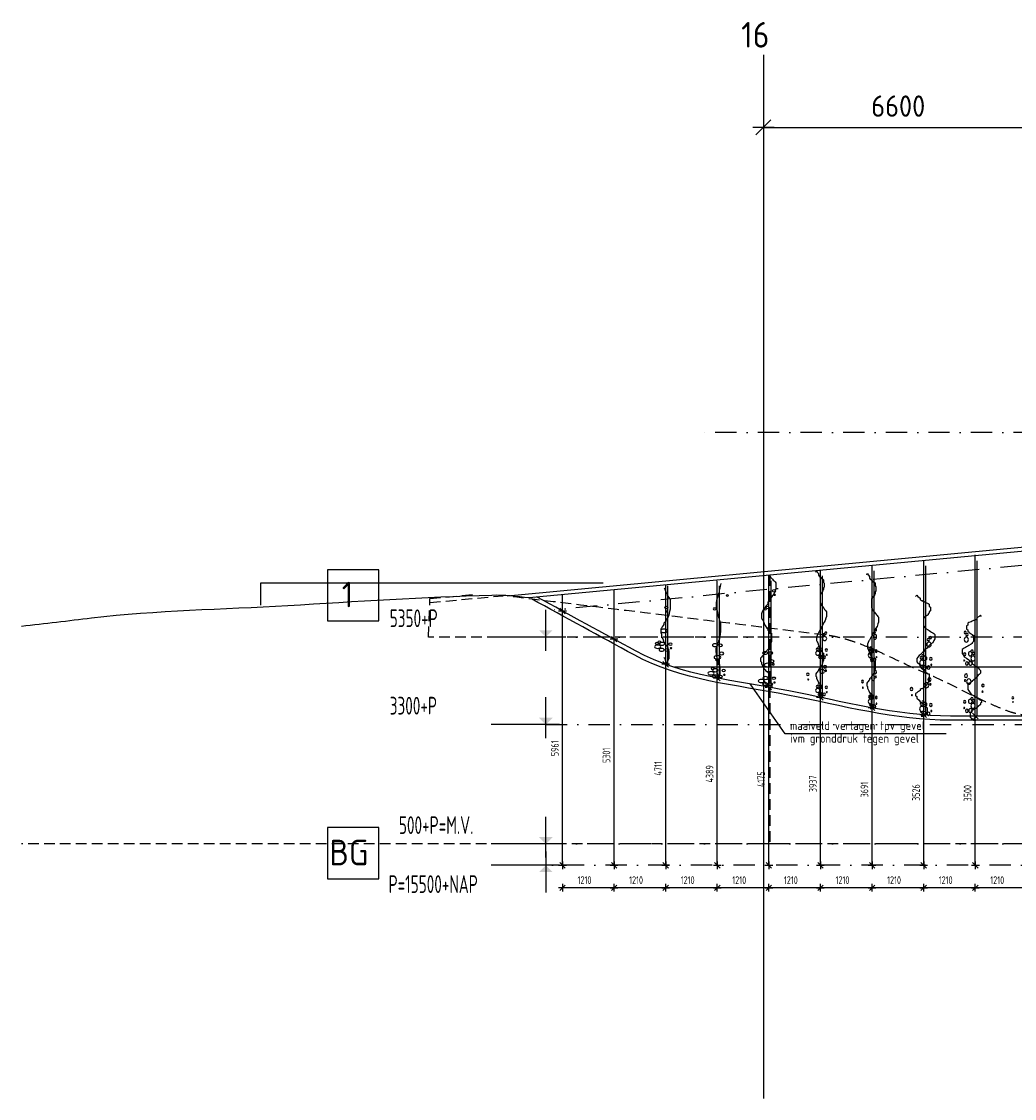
# Model space of a CAD drawing. Extents: x 39126 to 165842, y 74119 to 102739.
# Tile 1 of 22: x 39126 to 62411, y 74119 to 99366. Entities that reach past the tile are written whole.
import ezdxf
from ezdxf.enums import TextEntityAlignment as Align

# ---------------------------------------------------------------- set-up
doc = ezdxf.new("R2010")
doc.units = 0
doc.header["$LTSCALE"] = 1000
doc.header["$MEASUREMENT"] = 0
doc.linetypes.add('DASHDOT', pattern=[1, 0.5, -0.25, 0, -0.25])
doc.linetypes.add('HIDDEN', pattern=[0.375, 0.25, -0.125])
for name, color, linetype in [('B02', 7, 'CONTINUOUS'), ('B03', 7, 'CONTINUOUS'), ('B06', 7, 'CONTINUOUS'), ('B07', 7, 'CONTINUOUS'), ('B20', 7, 'CONTINUOUS')]:
    doc.layers.add(name, color=color, linetype=linetype)
doc.styles.add('TXT', font='isocp.shx')

# ---------------------------------------------------------------- blocks, each defined once
blk = doc.blocks.new('B__DIM')
at = {"layer": 'B07', "color": 1, "linetype": 'Continuous'}
for p, q in [((-500, 0), (500, 0)), ((-353.56, -353.56), (353.56, 353.56)), ((0, -500), (0, 500))]:
    blk.add_line(p, q, dxfattribs=at)

msp = doc.modelspace()

# ---------------------------------------------------------------- linework, layer by layer
at = {"layer": 'B02', "color": 8, "linetype": 'Continuous'}
msp.add_line((56522, 98583), (56522, 74119), dxfattribs=at)
msp.add_line((56522, 98583), (56522, 74119), dxfattribs=at)
at = {"layer": 'B02', "color": 8, "linetype": 'DASHDOT'}
for p, q in [((162147, 96014), (51613, 85576)), ((160901, 89735), (55136, 89735)), ((160901, 84935), (51422, 84935)), ((51422, 82885), (76047, 82885)), ((160901, 80085), (51422, 80085)), ((164335, 79585), (50580, 79585))]:
    msp.add_line(p, q, dxfattribs=at)
at = {"layer": 'B02', "color": 1, "linetype": 'Continuous'}
for points in [[(46304, 85316), (47504, 85316), (47504, 86516), (46304, 86516)], [(46304, 79269), (47504, 79269), (47504, 80469), (46304, 80469)]]:
    msp.add_lwpolyline(points, close=True, dxfattribs=at)
at = {"layer": 'B03', "color": 8, "linetype": 'Continuous'}
for p, q in [((129337, 93338), (50525, 85895)), ((129337, 93247), (51034, 85853)), ((61492, 83085), (61492, 86862)), ((60282, 83133), (60282, 86722)), ((60336, 83122), (60336, 86604)), ((61539, 83073), (61539, 86720)), ((56652, 83791), (56652, 86374)), ((57862, 83548), (57862, 86490)), ((57912, 83519), (57912, 86372)), ((59072, 83319), (59072, 86596)), ((59124, 83260), (59124, 86488)), ((54232, 84321), (54232, 86161)), ((54282, 84287), (54282, 86139)), ((55442, 83977), (55442, 86258)), ((55491, 83982), (55491, 86139)), ((56709, 83738), (56709, 86256)), ((51812, 85551), (51812, 85918)), ((53022, 84922), (53022, 86045)), ((54439, 84235), (64000, 84235))]:
    msp.add_line(p, q, dxfattribs=at)
at = {"layer": 'B03', "color": 8, "linetype": 'HIDDEN'}
for p, q in [((56672, 86387), (56672, 80085)), ((48700, 85747), (50418, 85904)), ((48703, 85840), (49700, 85931)), ((151278, 80085), (39126, 80085))]:
    msp.add_line(p, q, dxfattribs=at)
at = {"layer": 'B03', "color": 8, "linetype": 'Continuous'}
for points in [[(56673, 86360), (56691, 86341), (56712, 86318), (56734, 86296), (56755, 86273), (56777, 86251), (56798, 86227), (56818, 86205), (56818, 86160), (56818, 86115), (56818, 86070), (56798, 86024), (56777, 85956), (56734, 85910), (56691, 85843), (56669, 85798), (56648, 85776), (56627, 85753), (56627, 85731), (56627, 85707), (56605, 85686), (56584, 85662), (56541, 85595), (56519, 85572), (56498, 85526), (56476, 85481), (56476, 85436), (56476, 85414), (56476, 85390), (56498, 85345), (56519, 85323), (56541, 85256), (56562, 85211), (56605, 85142), (56627, 85120), (56627, 85097), (56648, 85075), (56669, 85052), (56691, 85030), (56712, 85030), (56712, 84984), (56712, 84939), (56712, 84916), (56712, 84870), (56712, 84825), (56691, 84780), (56669, 84713), (56648, 84668), (56627, 84646), (56605, 84622), (56584, 84577), (56562, 84577), (56541, 84555), (56541, 84532), (56519, 84510), (56498, 84486), (56476, 84465), (56455, 84441), (56455, 84419), (56455, 84396)], [(57753, 86460), (57768, 86497), (57783, 86460), (57812, 86423), (57812, 86386), (57827, 86366), (57842, 86366), (57842, 86348), (57856, 86348), (57872, 86329), (57886, 86311), (57916, 86292), (57930, 86274), (57930, 86255), (57930, 86217), (57945, 86199), (57945, 86180), (57945, 86162), (57945, 86143), (57945, 86125), (57945, 86107), (57930, 86087), (57930, 86069), (57930, 86050), (57916, 86032), (57916, 86013), (57900, 85995), (57886, 85976), (57872, 85958), (57872, 85938), (57856, 85938), (57856, 85920), (57856, 85901), (57856, 85883), (57856, 85864), (57856, 85827), (57856, 85809), (57856, 85771), (57856, 85752), (57872, 85715), (57872, 85697), (57886, 85677), (57916, 85641), (57930, 85622), (57945, 85604), (57959, 85585), (57975, 85567), (57989, 85548), (58003, 85530), (58003, 85492), (58003, 85455), (58003, 85418), (57989, 85381), (57975, 85324), (57945, 85287), (57916, 85231), (57900, 85194), (57886, 85176), (57872, 85157), (57872, 85139), (57872, 85120), (57856, 85102), (57842, 85082), (57812, 85027), (57797, 85008), (57783, 84971), (57768, 84933), (57768, 84896), (57768, 84878), (57768, 84859), (57783, 84821), (57797, 84803), (57812, 84748), (57827, 84711), (57856, 84654), (57872, 84636), (57872, 84617), (57886, 84599), (57900, 84580), (57916, 84562), (57930, 84562), (57930, 84525), (57930, 84487), (57930, 84468), (57930, 84431), (57930, 84393), (57916, 84356), (57900, 84301), (57886, 84264), (57872, 84246), (57856, 84226), (57842, 84189), (57827, 84189), (57812, 84171), (57812, 84152), (57797, 84134), (57783, 84115), (57768, 84097), (57753, 84077), (57753, 84059), (57753, 84040)], [(58946, 86393), (58962, 86432), (58979, 86393), (59012, 86353), (59012, 86313), (59028, 86293), (59045, 86293), (59045, 86274), (59061, 86274), (59077, 86253), (59093, 86234), (59126, 86213), (59142, 86194), (59142, 86174), (59142, 86134), (59159, 86115), (59159, 86094), (59159, 86075), (59159, 86055), (59159, 86035), (59159, 86016), (59142, 85996), (59142, 85977), (59142, 85956), (59126, 85937), (59126, 85916), (59109, 85897), (59093, 85877), (59077, 85858), (59077, 85837), (59061, 85837), (59061, 85818), (59061, 85797), (59061, 85778), (59061, 85758), (59061, 85718), (59061, 85699), (59061, 85659), (59061, 85638), (59077, 85599), (59077, 85580), (59093, 85559), (59126, 85521), (59142, 85500), (59159, 85481), (59175, 85460), (59192, 85441), (59207, 85421), (59223, 85402), (59223, 85362), (59223, 85322), (59223, 85282), (59207, 85243), (59192, 85183), (59159, 85143), (59126, 85084), (59109, 85044), (59093, 85025), (59077, 85005), (59077, 84985), (59077, 84965), (59061, 84946), (59045, 84925), (59012, 84866), (58995, 84846), (58979, 84806), (58962, 84766), (58962, 84727), (58962, 84708), (58962, 84687), (58979, 84647), (58995, 84628), (59012, 84569), (59028, 84530), (59061, 84469), (59077, 84450), (59077, 84430), (59093, 84410), (59109, 84390), (59126, 84371), (59142, 84371), (59142, 84331), (59142, 84291), (59142, 84271), (59142, 84231), (59142, 84191), (59126, 84152), (59109, 84093), (59093, 84053), (59077, 84034), (59061, 84013), (59045, 83974), (59028, 83974), (59012, 83955), (59012, 83934), (58995, 83915), (58979, 83894), (58962, 83875), (58946, 83855), (58946, 83835), (58946, 83815)], [(44741, 85680), (44741, 86208), (52769, 86208)], [(55528, 86195), (55510, 86126), (55500, 86079), (55491, 86056), (55482, 86031), (55482, 86008), (55482, 85984), (55472, 85961), (55463, 85937), (55444, 85866), (55434, 85842), (55425, 85795), (55415, 85747), (55415, 85700), (55415, 85677), (55415, 85653), (55425, 85605), (55434, 85582), (55444, 85512), (55453, 85465), (55472, 85393), (55482, 85370), (55482, 85346), (55491, 85323), (55500, 85298), (55510, 85275), (55519, 85275), (55519, 85228), (55519, 85181), (55519, 85156), (55519, 85109), (55519, 85062), (55510, 85014), (55500, 84944), (55491, 84897), (55482, 84874), (55472, 84849), (55463, 84802), (55453, 84802), (55444, 84779), (55444, 84755), (55434, 84732), (55425, 84707), (55415, 84684), (55406, 84660), (55406, 84637), (55406, 84613)], [(54199, 86087), (54209, 86058), (54246, 85975), (54265, 85948), (54265, 85919), (54284, 85893), (54302, 85864), (54321, 85837), (54339, 85837), (54339, 85782), (54339, 85727), (54339, 85698), (54339, 85643), (54339, 85588), (54321, 85533), (54302, 85451), (54284, 85396), (54265, 85369), (54246, 85341), (54228, 85285), (54209, 85285), (54190, 85259), (54190, 85230), (54171, 85204), (54153, 85175), (54134, 85148), (54115, 85120), (54115, 85093), (54115, 85065)], [(60093, 85886), (60119, 85921), (60147, 85886), (60200, 85850), (60200, 85815), (60226, 85796), (60254, 85796), (60254, 85779), (60280, 85779), (60308, 85761), (60334, 85744), (60388, 85725), (60414, 85708), (60414, 85690), (60414, 85654), (60442, 85637), (60442, 85619), (60442, 85601), (60442, 85583), (60442, 85566), (60442, 85549), (60414, 85530), (60414, 85513), (60414, 85495), (60388, 85478), (60388, 85459), (60360, 85442), (60334, 85424), (60308, 85407), (60308, 85388), (60280, 85388), (60280, 85371), (60280, 85353), (60280, 85335), (60280, 85317), (60280, 85282), (60280, 85264), (60280, 85229), (60280, 85210), (60308, 85175), (60308, 85158), (60334, 85139), (60388, 85105), (60414, 85087), (60442, 85070), (60468, 85051), (60495, 85034), (60521, 85016), (60547, 84998), (60547, 84963), (60547, 84927), (60547, 84892), (60521, 84856), (60495, 84802), (60442, 84767), (60388, 84714), (60360, 84679), (60334, 84661), (60308, 84643), (60308, 84626), (60308, 84607), (60280, 84590), (60254, 84572), (60200, 84519), (60173, 84501), (60147, 84465), (60119, 84430), (60119, 84394), (60119, 84377), (60119, 84359), (60147, 84323), (60173, 84306), (60200, 84253), (60226, 84218), (60280, 84164), (60308, 84147), (60308, 84128), (60334, 84111), (60360, 84093), (60388, 84076), (60414, 84076), (60414, 84040), (60414, 84004), (60414, 83986), (60414, 83950), (60414, 83915), (60388, 83879), (60360, 83827), (60334, 83791), (60308, 83774), (60280, 83756), (60254, 83720), (60226, 83720), (60200, 83703), (60200, 83685), (60173, 83667), (60147, 83649), (60119, 83632), (60093, 83613), (60093, 83596), (60093, 83578)], [(61637, 85416), (61611, 85446), (61583, 85416), (61530, 85385), (61530, 85354), (61504, 85338), (61476, 85338), (61476, 85323), (61450, 85323), (61422, 85307), (61396, 85292), (61342, 85276), (61316, 85261), (61316, 85246), (61316, 85215), (61288, 85200), (61288, 85184), (61288, 85169), (61288, 85153), (61288, 85138), (61288, 85123), (61316, 85107), (61316, 85093), (61316, 85077), (61342, 85062), (61342, 85046), (61370, 85031), (61396, 85015), (61422, 85000), (61422, 84984), (61450, 84984), (61450, 84969), (61450, 84953), (61450, 84938), (61450, 84923), (61450, 84892), (61450, 84877), (61450, 84846), (61450, 84830), (61422, 84799), (61422, 84784), (61396, 84768), (61342, 84739), (61316, 84723), (61288, 84708), (61262, 84692), (61234, 84677), (61208, 84661), (61182, 84646), (61182, 84615), (61182, 84585), (61182, 84554), (61208, 84523), (61234, 84476), (61288, 84445), (61342, 84400), (61370, 84369), (61396, 84354), (61422, 84338), (61422, 84323), (61422, 84307), (61450, 84292), (61476, 84277), (61530, 84231), (61557, 84215), (61583, 84184), (61611, 84153), (61611, 84122), (61611, 84108), (61611, 84092), (61583, 84061), (61557, 84046), (61530, 84000), (61504, 83969), (61450, 83923), (61422, 83908), (61422, 83892), (61396, 83877), (61370, 83861), (61342, 83846), (61316, 83846), (61316, 83815), (61316, 83785), (61316, 83769), (61316, 83738), (61316, 83707), (61342, 83676), (61370, 83630), (61396, 83600), (61422, 83585), (61450, 83569), (61476, 83538), (61504, 83538), (61530, 83523), (61530, 83507), (61557, 83492), (61583, 83476), (61611, 83462), (61637, 83446), (61637, 83431), (61637, 83415)], [(54115, 85065), (54115, 85038), (54134, 85009), (54134, 84954), (54171, 84872), (54190, 84817), (54209, 84788), (54228, 84762), (54246, 84735), (54265, 84735), (54265, 84707), (54284, 84680), (54284, 84651), (54302, 84596), (54302, 84541), (54302, 84514), (54302, 84486), (54302, 84431), (54284, 84404), (54284, 84375), (54265, 84375), (54265, 84349), (54246, 84320), (54246, 84293), (54228, 84293), (54209, 84293), (54228, 84293), (54246, 84293), (54246, 84320), (54246, 84293), (54246, 84320), (54228, 84404), (54209, 84431), (54190, 84459)], [(55406, 84613), (55406, 84590), (55415, 84565), (55415, 84518), (55434, 84448), (55444, 84400), (55453, 84376), (55463, 84353), (55472, 84330), (55482, 84330), (55482, 84306), (55491, 84283), (55491, 84258), (55500, 84211), (55500, 84164), (55500, 84141), (55500, 84116), (55500, 84069), (55491, 84046), (55491, 84022), (55482, 84022), (55482, 83999), (55472, 83974), (55472, 83951), (55463, 83951), (55453, 83951), (55463, 83951), (55472, 83951), (55472, 83974), (55472, 83951), (55472, 83974), (55463, 84046), (55453, 84069), (55444, 84094)], [(56455, 84396), (56455, 84374), (56476, 84351), (56476, 84305), (56519, 84238), (56541, 84193), (56562, 84169), (56584, 84148), (56605, 84126), (56627, 84126), (56627, 84102), (56648, 84080), (56648, 84057), (56669, 84012), (56669, 83966), (56669, 83945), (56669, 83921), (56669, 83876), (56648, 83854), (56648, 83831), (56627, 83831), (56627, 83809), (56605, 83785), (56605, 83763), (56584, 83763), (56562, 83763), (56584, 83763), (56605, 83763), (56605, 83785), (56605, 83763), (56605, 83785), (56584, 83854), (56562, 83876), (56541, 83899)], [(57753, 84040), (57753, 84022), (57768, 84003), (57768, 83965), (57797, 83910), (57812, 83873), (57827, 83854), (57842, 83836), (57856, 83818), (57872, 83818), (57872, 83798), (57886, 83780), (57886, 83761), (57900, 83724), (57900, 83687), (57900, 83669), (57900, 83649), (57900, 83612), (57886, 83594), (57886, 83575), (57872, 83575), (57872, 83557), (57856, 83537), (57856, 83519), (57842, 83519), (57827, 83519), (57842, 83519), (57856, 83519), (57856, 83537), (57856, 83519), (57856, 83537), (57842, 83594), (57827, 83612), (57812, 83631)], [(58946, 83815), (58946, 83796), (58962, 83775), (58962, 83736), (58995, 83677), (59012, 83637), (59028, 83616), (59045, 83597), (59061, 83578), (59077, 83578), (59077, 83558), (59093, 83538), (59093, 83518), (59109, 83478), (59109, 83438), (59109, 83419), (59109, 83399), (59109, 83359), (59093, 83340), (59093, 83319), (59077, 83319), (59077, 83300), (59061, 83280), (59061, 83260), (59045, 83260), (59028, 83260), (59045, 83260), (59061, 83260), (59061, 83280), (59061, 83260), (59061, 83280), (59045, 83340), (59028, 83359), (59012, 83380)], [(60093, 83578), (60093, 83561), (60119, 83542), (60119, 83507), (60173, 83454), (60200, 83419), (60226, 83400), (60254, 83383), (60280, 83366), (60308, 83366), (60308, 83347), (60334, 83330), (60334, 83312), (60360, 83276), (60360, 83241), (60360, 83224), (60360, 83205), (60360, 83170), (60334, 83153), (60334, 83134), (60308, 83134), (60308, 83117), (60280, 83099), (60280, 83081), (60254, 83081), (60226, 83081), (60254, 83081), (60280, 83081), (60280, 83099), (60280, 83081), (60280, 83099), (60254, 83153), (60226, 83170), (60200, 83188)], [(61637, 83415), (61637, 83400), (61611, 83384), (61611, 83353), (61557, 83307), (61530, 83277), (61504, 83261), (61476, 83246), (61450, 83231), (61422, 83231), (61422, 83215), (61396, 83200), (61396, 83184), (61370, 83153), (61370, 83123), (61370, 83108), (61370, 83092), (61370, 83061), (61396, 83046), (61396, 83030), (61422, 83030), (61422, 83015), (61450, 82999), (61450, 82984), (61476, 82984), (61504, 82984), (61476, 82984), (61450, 82984), (61450, 82999), (61450, 82984), (61450, 82999), (61476, 83046), (61504, 83061), (61530, 83077)]]:
    msp.add_lwpolyline(points, dxfattribs=at)
at = {"layer": 'B03', "color": 8, "linetype": 'HIDDEN'}
msp.add_lwpolyline([(56672, 84935), (48672, 84935), (48703, 85840)], dxfattribs=at)
at = {"layer": 'B03', "color": 8, "linetype": 'Continuous'}
for centre, major_axis, ratio, start_param, end_param in [((55680, 85909), (26.5, 0), 0.525197, 0, 6.283175), ((56774, 86021), (43.1, 0), 0.525197, 0, 6.283175), ((56787, 85924), (17.8, 0), 0.525197, 0, 6.283175), ((54247, 85631), (43.1, 0), 0.525197, 0, 6.283175), ((55381, 85597), (37.9, 0), 0.525197, 0, 6.283175), ((56561, 85597), (37.9, 0), 0.525197, 0, 6.283175), ((56621, 85629), (37.7, 0), 0.525197, 0, 6.283175), ((54260, 85534), (17.8, 0), 0.525197, 0, 6.283175), ((54193, 85083), (77.9, 0), 0.525197, 0, 6.283175), ((59130, 85059), (0, 29.7), 0.645714, 4.712389, 10.995564), ((59160, 85107), (0, 29.5), 0.645714, 4.712389, 10.995564), ((54085, 84818), (37.7, 0), 0.525197, 0, 6.283175), ((57958, 84901), (50.6, 0), 0.917014, 0, 6.283175), ((57945, 84993), (25.9, 0), 0.917014, 0, 6.283175), ((57986, 85031), (25.7, 0), 0.917014, 0, 6.283175), ((59140, 84944), (0, 58), 0.645714, 4.712389, 10.995564), ((60393, 84876), (0, 29.5), 0.922813, 4.712389, 10.995564), ((60437, 84923), (0, 29.3), 0.922813, 4.712389, 10.995564), ((61255, 85043), (0, -30.2), 0.842356, 4.712389, 10.995564), ((61282, 84877), (0, -59.3), 0.842356, 4.712389, 10.995564), ((61296, 84994), (0, -30.4), 0.842356, 4.712389, 10.995564), ((54045, 84709), (74.1, 0), 0.525197, 0, 6.283175), ((54025, 84786), (37.9, 0), 0.525197, 0, 6.283175), ((54137, 84636), (60, 0), 0.525197, 0, 6.283175), ((54146, 84779), (62.8, 0), 0.525197, 0, 6.283175), ((54265, 84632), (48.8, 0), 0.525197, 0, 6.283175), ((54342, 84772), (43.1, 0), 0.525197, 0, 6.283175), ((54355, 84675), (17.8, 0), 0.525197, 0, 6.283175), ((55387, 84745), (60, 0), 0.525197, 0, 6.283175), ((55516, 84741), (48.8, 0), 0.525197, 0, 6.283175), ((55542, 84551), (54.4, 0), 0.525197, 0, 6.283175), ((56565, 84564), (60, 0), 0.525197, 0, 6.283175), ((56694, 84560), (48.8, 0), 0.525197, 0, 6.283175), ((57797, 84557), (50.6, 0), 0.917014, 0, 6.283175), ((57784, 84648), (25.9, 0), 0.917014, 0, 6.283175), ((57825, 84687), (25.7, 0), 0.917014, 0, 6.283175), ((57866, 84640), (42.9, 0), 0.917014, 0, 6.283175), ((58000, 84632), (29.4, 0), 0.917014, 0, 6.283175), ((59010, 84629), (0, 29.7), 0.645714, 4.712389, 10.995564), ((59041, 84676), (0, 29.5), 0.645714, 4.712389, 10.995564), ((59072, 84618), (0, 49.2), 0.645714, 4.712389, 10.995564), ((59171, 84608), (0, 33.7), 0.645714, 4.712389, 10.995564), ((60408, 84762), (0, 57.6), 0.922813, 4.712389, 10.995564), ((61373, 84544), (0, -50.3), 0.842356, 4.712389, 10.995564), ((61414, 84603), (0, -30.2), 0.842356, 4.712389, 10.995564), ((61455, 84554), (0, -30.4), 0.842356, 4.712389, 10.995564), ((55444, 84461), (77.9, 0), 0.525197, 0, 6.283175), ((55443, 84401), (43.1, 0), 0.525197, 0, 6.283175), ((56720, 84370), (54.4, 0), 0.525197, 0, 6.283175), ((57860, 84469), (40.9, 0), 0.917014, 0, 6.283175), ((57948, 84465), (33.3, 0), 0.917014, 0, 6.283175), ((58009, 84517), (12.1, 0), 0.917014, 0, 6.283175), ((59021, 84514), (0, 58), 0.645714, 4.712389, 10.995564), ((59067, 84405), (0, 46.9), 0.645714, 4.712389, 10.995564), ((59132, 84400), (0, 38.2), 0.645714, 4.712389, 10.995564), ((59177, 84464), (0, 13.9), 0.645714, 4.712389, 10.995564), ((60239, 84334), (0, 57.6), 0.922813, 4.712389, 10.995564), ((60224, 84448), (0, 29.5), 0.922813, 4.712389, 10.995564), ((60268, 84496), (0, 29.3), 0.922813, 4.712389, 10.995564), ((60311, 84438), (0, 48.8), 0.922813, 4.712389, 10.995564), ((60451, 84427), (0, 33.5), 0.922813, 4.712389, 10.995564), ((61241, 84533), (0, -34.5), 0.842356, 4.712389, 10.995564), ((61232, 84386), (0, -14.2), 0.842356, 4.712389, 10.995564), ((61293, 84320), (0, -39.1), 0.842356, 4.712389, 10.995564), ((61379, 84325), (0, -48), 0.842356, 4.712389, 10.995564), ((61441, 84437), (0, -59.3), 0.842356, 4.712389, 10.995564), ((55295, 84087), (74.1, 0), 0.525197, 0, 6.283175), ((55336, 84196), (37.7, 0), 0.525197, 0, 6.283175), ((55396, 84157), (62.8, 0), 0.525197, 0, 6.283175), ((55456, 84304), (17.8, 0), 0.525197, 0, 6.283175), ((55592, 84150), (43.1, 0), 0.525197, 0, 6.283175), ((56622, 84280), (77.9, 0), 0.525197, 0, 6.283175), ((56753, 84295), (26.5, 0), 0.525197, 0, 6.283175), ((57566, 84059), (29.4, 0), 0.917014, 0, 6.283175), ((57899, 84131), (53.2, 0), 0.917014, 0, 6.283175), ((57966, 84239), (37.2, 0), 0.917014, 0, 6.283175), ((57988, 84149), (18.1, 0), 0.917014, 0, 6.283175), ((59145, 84117), (0, 42.6), 0.645714, 4.712389, 10.995564), ((60305, 84226), (0, 46.6), 0.922813, 4.712389, 10.995564), ((60397, 84221), (0, 38), 0.922813, 4.712389, 10.995564), ((60461, 84285), (0, 13.8), 0.922813, 4.712389, 10.995564), ((61275, 84030), (0, -43.6), 0.842356, 4.712389, 10.995564), ((55387, 84014), (60, 0), 0.525197, 0, 6.283175), ((55516, 84010), (48.8, 0), 0.525197, 0, 6.283175), ((55605, 84053), (17.8, 0), 0.525197, 0, 6.283175), ((56473, 83906), (74.1, 0), 0.525197, 0, 6.283175), ((56565, 83833), (60, 0), 0.525197, 0, 6.283175), ((56574, 83976), (62.8, 0), 0.525197, 0, 6.283175), ((56694, 83829), (48.8, 0), 0.525197, 0, 6.283175), ((56770, 83969), (43.1, 0), 0.525197, 0, 6.283175), ((56783, 83872), (17.8, 0), 0.525197, 0, 6.283175), ((57575, 83944), (12.1, 0), 0.917014, 0, 6.283175), ((57825, 83815), (25.7, 0), 0.917014, 0, 6.283175), ((58849, 83892), (0, 33.7), 0.645714, 4.712389, 10.995564), ((59096, 83982), (0, 61), 0.645714, 4.712389, 10.995564), ((59162, 84005), (0, 20.7), 0.645714, 4.712389, 10.995564), ((60345, 83806), (0, 60.5), 0.922813, 4.712389, 10.995564), ((60416, 83940), (0, 42.3), 0.922813, 4.712389, 10.995564), ((60439, 83828), (0, 20.6), 0.922813, 4.712389, 10.995564), ((61253, 83916), (0, -21.2), 0.842356, 4.712389, 10.995564), ((61341, 83893), (0, -62.4), 0.842356, 4.712389, 10.995564), ((61670, 83801), (0, -34.5), 0.842356, 4.712389, 10.995564), ((57797, 83685), (50.6, 0), 0.917014, 0, 6.283175), ((57784, 83777), (25.9, 0), 0.917014, 0, 6.283175), ((57860, 83598), (40.9, 0), 0.917014, 0, 6.283175), ((57866, 83769), (42.9, 0), 0.917014, 0, 6.283175), ((57948, 83594), (33.3, 0), 0.917014, 0, 6.283175), ((58000, 83760), (29.4, 0), 0.917014, 0, 6.283175), ((58009, 83645), (12.1, 0), 0.917014, 0, 6.283175), ((58856, 83748), (0, 13.9), 0.645714, 4.712389, 10.995564), ((59010, 83539), (0, 29.7), 0.645714, 4.712389, 10.995564), ((59041, 83587), (0, 29.5), 0.645714, 4.712389, 10.995564), ((59072, 83529), (0, 49.2), 0.645714, 4.712389, 10.995564), ((59995, 83717), (0, 33.5), 0.922813, 4.712389, 10.995564), ((60005, 83574), (0, 13.8), 0.922813, 4.712389, 10.995564), ((61661, 83654), (0, -14.2), 0.842356, 4.712389, 10.995564), ((59021, 83424), (0, 58), 0.645714, 4.712389, 10.995564), ((59067, 83315), (0, 46.9), 0.645714, 4.712389, 10.995564), ((59132, 83310), (0, 38.2), 0.645714, 4.712389, 10.995564), ((59171, 83518), (0, 33.7), 0.645714, 4.712389, 10.995564), ((59177, 83375), (0, 13.9), 0.645714, 4.712389, 10.995564), ((60224, 83366), (0, 29.5), 0.922813, 4.712389, 10.995564), ((60268, 83414), (0, 29.3), 0.922813, 4.712389, 10.995564), ((60311, 83356), (0, 48.8), 0.922813, 4.712389, 10.995564), ((60451, 83345), (0, 33.5), 0.922813, 4.712389, 10.995564), ((61241, 83418), (0, -34.5), 0.842356, 4.712389, 10.995564), ((61373, 83429), (0, -50.3), 0.842356, 4.712389, 10.995564), ((61414, 83489), (0, -30.2), 0.842356, 4.712389, 10.995564), ((61441, 83322), (0, -59.3), 0.842356, 4.712389, 10.995564), ((61455, 83440), (0, -30.4), 0.842356, 4.712389, 10.995564), ((62370, 83512), (0, 23.1), 0.974349, 4.712389, 10.995564), ((62377, 83414), (0, 9.54), 0.974349, 4.712389, 10.995564), ((60239, 83252), (0, 57.6), 0.922813, 4.712389, 10.995564), ((60305, 83144), (0, 46.6), 0.922813, 4.712389, 10.995564), ((60397, 83139), (0, 38), 0.922813, 4.712389, 10.995564), ((60461, 83203), (0, 13.8), 0.922813, 4.712389, 10.995564), ((61232, 83271), (0, -14.2), 0.842356, 4.712389, 10.995564), ((61293, 83206), (0, -39.1), 0.842356, 4.712389, 10.995564), ((61379, 83211), (0, -48), 0.842356, 4.712389, 10.995564)]:
    msp.add_ellipse(centre, major_axis=major_axis, ratio=ratio, start_param=start_param, end_param=end_param, dxfattribs=at)
for points, knots in [([(51034, 85853), (50742, 85889), (50448, 85923), (50154, 85914), (48561, 85868), (46966, 85765), (45372, 85669), (43837, 85578), (42297, 85558), (40770, 85377), (40222, 85313), (39674, 85248), (39126, 85184)], [0, 0, 0, 0, 0.073897, 0.073897, 0.073897, 0.475009, 0.475009, 0.475009, 0.861292, 0.861292, 0.861292, 1, 1, 1, 1]), ([(63977, 83085), (62956, 83085), (61935, 83085), (60914, 83085), (59634, 83085), (58381, 83428), (57119, 83675), (55899, 83914), (54612, 84017), (53526, 84611), (52758, 85030), (51990, 85450), (51221, 85869)], [0, 0, 0, 0, 0.231344, 0.231344, 0.231344, 0.521309, 0.521309, 0.521309, 0.801691, 0.801691, 0.801691, 1, 1, 1, 1]), ([(63977, 82985), (62954, 82985), (61930, 82985), (60906, 82985), (59622, 82985), (58365, 83329), (57099, 83577), (55873, 83817), (54580, 83921), (53489, 84517), (52688, 84955), (51887, 85392), (51086, 85830)], [0, 0, 0, 0, 0.229329, 0.229329, 0.229329, 0.516999, 0.516999, 0.516999, 0.795537, 0.795537, 0.795537, 1, 1, 1, 1])]:
    msp.add_open_spline(points, degree=3, knots=knots, dxfattribs=at)
at = {"layer": 'B03', "color": 8, "linetype": 'HIDDEN'}
for points, knots in [([(57972, 84983), (56631, 85148), (55290, 85314), (53948, 85478), (52807, 85618), (51666, 85756), (50525, 85895)], [0, 0, 0, 0, 0.540394, 0.540394, 0.540394, 1, 1, 1, 1]), ([(63543, 82992), (63695, 82990), (63848, 82988), (64000, 82985), (64563, 82978), (62834, 82999), (62321, 83177), (61643, 83413), (60977, 83823), (60288, 84106), (59522, 84422), (58787, 84887), (57964, 84984), (57953, 84986), (57942, 84987), (57930, 84988)], [0, 0, 0, 0, 0.066176, 0.066176, 0.066176, 0.311031, 0.311031, 0.311031, 0.634982, 0.634982, 0.634982, 0.995047, 0.995047, 0.995047, 1, 1, 1, 1])]:
    msp.add_open_spline(points, degree=3, knots=knots, dxfattribs=at)
at = {"layer": 'B06', "color": 5, "linetype": 'Continuous'}
msp.add_lwpolyline([(60811, 82671), (57036, 82671), (56210, 83838)], dxfattribs=at)
at = {"layer": 'B07', "color": 1, "linetype": 'Continuous'}
for p, q in [((51812, 79585), (51812, 85546)), ((53022, 79585), (53022, 84886)), ((54232, 79585), (54232, 84297)), ((55442, 79585), (55442, 83974)), ((56652, 79585), (56652, 83761)), ((57862, 79585), (57862, 83523)), ((59072, 79585), (59072, 83276)), ((60282, 79585), (60282, 83111)), ((61492, 79585), (61492, 83085)), ((53022, 79058), (51812, 79058)), ((54232, 79058), (53022, 79058)), ((55442, 79058), (54232, 79058)), ((56652, 79058), (55442, 79058)), ((57862, 79058), (56652, 79058)), ((59072, 79058), (57862, 79058)), ((60282, 79058), (59072, 79058)), ((61492, 79058), (60282, 79058)), ((62702, 79058), (61492, 79058))]:
    msp.add_line(p, q, dxfattribs=at)
at = {"layer": 'B20', "color": 1, "linetype": 'Continuous'}
msp.add_line((56522, 96884), (63122, 96884), dxfattribs=at)
at = {"layer": 'B20', "color": 7, "linetype": 'Continuous'}
for p, q in [((51422, 84615), (51422, 85575)), ((51742, 84935), (50142, 84935)), ((51422, 82565), (51422, 83525)), ((51742, 82885), (50142, 82885)), ((51422, 79765), (51422, 80725)), ((51742, 80085), (50142, 80085)), ((51422, 79905), (51422, 78945)), ((51742, 79585), (50142, 79585))]:
    msp.add_line(p, q, dxfattribs=at)
for points in [[(51422, 84935), (51582, 85095), (51262, 85095)], [(51422, 82885), (51582, 83045), (51262, 83045)], [(51422, 80085), (51582, 80245), (51262, 80245)], [(51422, 79585), (51582, 79425), (51262, 79425)]]:
    msp.add_solid(points, dxfattribs=at)

# ---------------------------------------------------------------- block references
at = {"layer": 'B07', "color": 1, "linetype": 'Continuous', "xscale": 0.18, "yscale": 0.18}
for p, rotation in [((51812, 85546), 90), ((53022, 84886), 90), ((54232, 84297), 90), ((55442, 83974), 90), ((56652, 83761), 90), ((57862, 83523), 90), ((59072, 83276), 90), ((60282, 83111), 90), ((61492, 83085), 90), ((51812, 79585), 270), ((53022, 79585), 270), ((54232, 79585), 270), ((55442, 79585), 270), ((56652, 79585), 270), ((57862, 79585), 270), ((59072, 79585), 270), ((60282, 79585), 270), ((61492, 79585), 270), ((51812, 79058), 180)]:
    msp.add_blockref('B__DIM', p, dxfattribs=dict(at, rotation=rotation))
for p in [(53022, 79058), (54232, 79058), (55442, 79058), (56652, 79058), (57862, 79058), (59072, 79058), (60282, 79058), (61492, 79058)]:
    msp.add_blockref('B__DIM', p, dxfattribs=at)
at = {"layer": 'B20', "color": 1, "linetype": 'Continuous', "xscale": 0.5, "yscale": 0.5, "rotation": 180}
msp.add_blockref('B__DIM', (56522, 96884), dxfattribs=at)

# ---------------------------------------------------------------- texts
at = {"layer": 'B02', "color": 1, "linetype": 'Continuous', "style": 'TXT'}
for s, p in [('16', (56003, 98755)), ('1', (46636, 85632)), ('BG', (46345, 79585))]:
    msp.add_text(s, height=600, dxfattribs=at).set_placement(p)
at = {"layer": 'B06', "color": 7, "linetype": 'Continuous', "style": 'TXT'}
for s, p in [('maaiveld verlagen tpv gevel', (57148, 82960)), ('ivm gronddruk tegen gevel', (57148, 82660))]:
    msp.add_text(s, height=200, dxfattribs=at).set_placement(p, align=Align.TOP_LEFT)
at = {"layer": 'B07', "color": 1, "linetype": 'Continuous', "style": 'TXT', "width": 0.75}
for s, p in [('5961', (51632, 82144)), ('5301', (52842, 81983)), ('4711', (54052, 81688)), ('4389', (55262, 81527)), ('4175', (56472, 81420)), ('3937', (57682, 81301)), ('3691', (58892, 81178)), ('3526', (60102, 81095)), ('3500', (61312, 81082))]:
    msp.add_text(s, height=180, rotation=90, dxfattribs=at).set_placement(p, align=Align.MIDDLE_LEFT)
for p in [(52164, 79238), (53374, 79238), (54584, 79238), (55794, 79238), (57004, 79238), (58214, 79238), (59424, 79238), (60634, 79238), (61844, 79238)]:
    msp.add_text('1210', height=180, dxfattribs=at).set_placement(p, align=Align.MIDDLE_LEFT)
at = {"layer": 'B20', "color": 1, "linetype": 'Continuous', "style": 'TXT'}
msp.add_text('6600', height=500, dxfattribs=at).set_placement((59052, 97384), align=Align.MIDDLE_LEFT)
at = {"layer": 'B20', "color": 7, "linetype": 'Continuous', "style": 'TXT', "width": 0.692329}
for s, p in [('5350+P      ', (47760, 85169)), ('3300+P      ', (47760, 83119)), ('500+P=M.V.  ', (47976, 80319)), ('P=15500+NAP ', (47733, 78936))]:
    msp.add_text(s, height=415.99, dxfattribs=at).set_placement(p)

doc.saveas('drawing.dxf')
